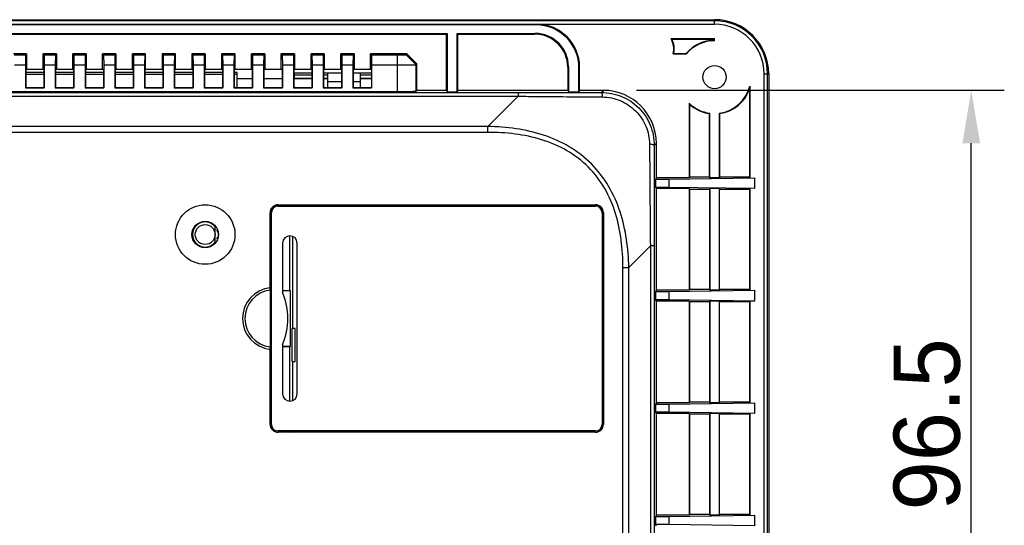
# Model space of a CAD drawing. Header units: millimetres. Extents: x -3986 to -2796, y 1863 to 2704.
# Tile 27 of 27: x -3147 to -2998, y 2532 to 2609. Entities that reach past the tile are written whole.
import ezdxf

# ---------------------------------------------------------------- set-up
doc = ezdxf.new("R2010")
doc.units = ezdxf.units.MM
doc.header["$LTSCALE"] = 65.395
doc.header["$PDMODE"] = 3
doc.header["$PDSIZE"] = 8
doc.linetypes.add('CENTERX2', pattern=[101.6, 63.5, -12.7, 12.7, -12.7])
doc.layers.get('0').update_dxf_attribs({"linetype": 'CONTINUOUS'})
doc.layers.get('Defpoints').update_dxf_attribs({"linetype": 'CONTINUOUS'})
for name, color, linetype in [('BATTERY_COVER-RN07W-SHAPE', 7, 'CONTINUOUS'), ('CASE-RN07W-SHAPE', 7, 'CONTINUOUS'), ('LCD_T750UX-R20_중국-SHAPE', 7, 'CONTINUOUS'), ('LED-2_1-SHAPE', 7, 'CONTINUOUS'), ('PCB_MAIN-OP_07W_BASE-SHAPE', 7, 'CONTINUOUS'), ('TOUCH-700MIWE-42P-SHAPE', 7, 'CONTINUOUS')]:
    doc.layers.add(name, color=color, linetype=linetype)
doc.styles.get("Standard").update_dxf_attribs({"font": 'gothic.ttf'})
doc.dimstyles.new('WALL', dxfattribs={"dimtxt": 10, "dimasz": 8, "dimexe": 5, "dimexo": 5, "dimgap": 1.5, "dimtad": 1, "dimtoh": 1, "dimdsep": 46, "dimtxsty": 'Standard', "dimcen": 0, "dimadec": 0, "dimazin": 0, "dimtp": 0.001, "dimtm": 0.001, "dimtfac": 1, "dimtofl": 0, "dimtmove": 0, "dimatfit": 3, "dimfxl": 1, "dimtolj": 1, "dimarcsym": 0})

# ---------------------------------------------------------------- blocks, each defined once
blk = doc.blocks.new('*D395')
at = {"color": 0, "lineweight": -2}
for p, q in [((-3053.77, 2597.84), (-2998.17, 2597.84)), ((-3003.17, 2509.34), (-3003.17, 2589.84)), ((-3050.77, 2501.34), (-2998.17, 2501.34))]:
    blk.add_line(p, q, dxfattribs=at)
at = {"color": 0}
for points in [[(-3001.83, 2589.84), (-3004.5, 2589.84), (-3003.17, 2597.84)], [(-3004.5, 2509.34), (-3001.83, 2509.34), (-3003.17, 2501.34)]]:
    blk.add_solid(points, dxfattribs=at)
at = {"layer": 'Defpoints', "color": 0}
for p in [(-3058.77, 2597.84), (-3003.17, 2597.84), (-3055.77, 2501.34)]:
    blk.add_point(p, dxfattribs=at)
at = {"color": 0, "linetype": 'CENTERX2', "insert": (-3009.83, 2547.34), "char_height": 10, "attachment_point": 5, "rotation": 90}
blk.add_mtext('\\A1;96.5', dxfattribs=at)

msp = doc.modelspace()

# ---------------------------------------------------------------- linework, layer by layer
at = {"layer": 'BATTERY_COVER-RN07W-SHAPE', "color": 7, "linetype": 'Continuous'}
for p, q in [((-3107.970979, 2580.335877), (-3059.970674, 2580.335877)), ((-3108.970827, 2547.335725), (-3108.970827, 2579.33603)), ((-3058.970827, 2579.33603), (-3058.970827, 2547.335725)), ((-3058.809197, 2575.585877), (-3058.970827, 2575.585877)), ((-3107.270827, 2574.735877), (-3107.270827, 2567.255061)), ((-3105.070827, 2551.935877), (-3105.070827, 2574.735877)), ((-3058.809197, 2571.085877), (-3058.970827, 2571.085877)), ((-3108.970827, 2565.335877), (-3109.116746, 2565.335877)), ((-3109.026683, 2565.335877), (-3109.026683, 2561.335877)), ((-3108.970827, 2561.335877), (-3109.116746, 2561.335877)), ((-3107.270827, 2559.416694), (-3107.270827, 2551.935877)), ((-3058.809197, 2555.585877), (-3058.970827, 2555.585877)), ((-3058.809197, 2551.085877), (-3058.970827, 2551.085877)), ((-3059.970674, 2546.335877), (-3107.970979, 2546.335877))]:
    msp.add_line(p, q, dxfattribs=at)
for centre, radius, start, end in [((-3106.170827, 2574.735877), 1.1, 0, 180), ((-3116.470827, 2563.335877), 10, 336.92608193, 23.07391807), ((-3106.170827, 2551.935877), 1.1, 180, 0)]:
    msp.add_arc(centre, radius, start, end, dxfattribs=at)
for centre, major_axis, start_param, end_param in [((-3107.970674, 2579.335725), (-0.707322, 0.707322), -0.7852458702, 0.7852458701), ((-3059.970979, 2579.335725), (0.707322, 0.707322), -0.7852458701, 0.7852458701), ((-3107.970674, 2547.33603), (-0.707322, -0.707322), -0.7852458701, 0.7852458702), ((-3059.970979, 2547.33603), (0.707322, -0.707322), -0.7852458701, 0.7852458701)]:
    msp.add_ellipse(centre, major_axis=major_axis, ratio=0.9996954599, start_param=start_param, end_param=end_param, dxfattribs=at)
at = {"layer": 'CASE-RN07W-SHAPE', "color": 7, "linetype": 'Continuous'}
for p, q in [((-3225.970827, 2608.519179), (-3041.970827, 2608.519179)), ((-3041.970827, 2608.348966), (-3225.970827, 2608.348966)), ((-3225.970827, 2607.835877), (-3041.970827, 2607.835877)), ((-3068.970938, 2607.735518), (-3068.870579, 2607.835877)), ((-3041.970827, 2607.835877), (-3041.970827, 2608.519179)), ((-3068.970938, 2607.735518), (-3198.270715, 2607.735518)), ((-3184.870827, 2606.436236), (-3082.370827, 2606.436236)), ((-3184.770468, 2606.335877), (-3082.471185, 2606.335877)), ((-3082.471185, 2606.335877), (-3082.370827, 2606.436236)), ((-3082.471185, 2597.835877), (-3082.471185, 2606.335877)), ((-3082.370827, 2606.436236), (-3082.370827, 2597.635144)), ((-3080.770468, 2606.335877), (-3080.870827, 2606.436236)), ((-3080.870827, 2606.436236), (-3069.070277, 2606.436236)), ((-3080.870827, 2597.635144), (-3080.870827, 2606.436236)), ((-3080.770468, 2606.335877), (-3069.170636, 2606.335877)), ((-3080.770468, 2597.835877), (-3080.770468, 2606.335877)), ((-3069.170636, 2606.335877), (-3069.070277, 2606.436236)), ((-3048.537559, 2605.672027), (-3041.970826, 2605.672027)), ((-3048.418051, 2605.598715), (-3041.970819, 2605.598715)), ((-3041.970827, 2605.340844), (-3041.970826, 2605.672027)), ((-3145.970827, 2603.335877), (-3147.970827, 2603.335877)), ((-3145.970827, 2603.335877), (-3146.110916, 2603.195788)), ((-3145.970827, 2603.335877), (-3145.970827, 2601.047003)), ((-3143.470827, 2603.335877), (-3143.330737, 2603.195788)), ((-3143.470827, 2601.047003), (-3143.470827, 2603.335877)), ((-3141.470827, 2603.335877), (-3143.470827, 2603.335877)), ((-3141.470827, 2603.335877), (-3141.610916, 2603.195788)), ((-3141.470827, 2603.335877), (-3141.470827, 2601.047003)), ((-3136.970827, 2603.335877), (-3138.970827, 2603.335877)), ((-3138.970827, 2603.335877), (-3138.830737, 2603.195788)), ((-3138.970827, 2601.047003), (-3138.970827, 2603.335877)), ((-3136.970827, 2603.335877), (-3137.110916, 2603.195788)), ((-3136.970827, 2603.335877), (-3136.970827, 2601.047003)), ((-3134.470827, 2603.335877), (-3134.330737, 2603.195788)), ((-3134.470827, 2601.047003), (-3134.470827, 2603.335877)), ((-3132.470827, 2603.335877), (-3134.470827, 2603.335877)), ((-3132.470827, 2603.335877), (-3132.610916, 2603.195788)), ((-3132.470827, 2603.335877), (-3132.470827, 2601.047003)), ((-3127.970827, 2603.335877), (-3129.970827, 2603.335877)), ((-3129.970827, 2603.335877), (-3129.830737, 2603.195788)), ((-3129.970827, 2601.047003), (-3129.970827, 2603.335877)), ((-3127.970827, 2603.335877), (-3128.110916, 2603.195788)), ((-3127.970827, 2601.047003), (-3127.970827, 2603.335877)), ((-3125.470827, 2603.335877), (-3125.330737, 2603.195788)), ((-3125.470827, 2603.335877), (-3125.470827, 2601.047003)), ((-3123.470827, 2603.335877), (-3125.470827, 2603.335877)), ((-3123.470827, 2603.335877), (-3123.610916, 2603.195788)), ((-3123.470827, 2601.047003), (-3123.470827, 2603.335877)), ((-3118.970827, 2603.335877), (-3120.970827, 2603.335877)), ((-3120.970827, 2603.335877), (-3120.830737, 2603.195788)), ((-3120.970827, 2603.335877), (-3120.970827, 2601.047003)), ((-3118.970827, 2603.335877), (-3119.110916, 2603.195788)), ((-3118.970827, 2603.335877), (-3118.970827, 2601.047003)), ((-3116.470827, 2603.335877), (-3116.330737, 2603.195788)), ((-3116.470827, 2601.047003), (-3116.470827, 2603.335877)), ((-3114.470827, 2603.335877), (-3116.470827, 2603.335877)), ((-3114.470827, 2603.335877), (-3114.610916, 2603.195788)), ((-3114.470827, 2603.335877), (-3114.470827, 2601.047003)), ((-3111.970827, 2603.335877), (-3111.830737, 2603.195788)), ((-3109.970827, 2603.335877), (-3111.970827, 2603.335877)), ((-3111.970827, 2601.047003), (-3111.970827, 2603.335877)), ((-3109.970827, 2603.335877), (-3110.110916, 2603.195788)), ((-3109.970827, 2603.335877), (-3109.970827, 2601.047003)), ((-3107.470827, 2603.335877), (-3107.330737, 2603.195788)), ((-3107.470827, 2601.047003), (-3107.470827, 2603.335877)), ((-3105.470827, 2603.335877), (-3107.470827, 2603.335877)), ((-3105.470827, 2603.335877), (-3105.610916, 2603.195788)), ((-3105.470827, 2603.335877), (-3105.470827, 2601.047003)), ((-3102.970827, 2603.335877), (-3102.830737, 2603.195788)), ((-3100.970827, 2603.335877), (-3102.970827, 2603.335877)), ((-3102.970827, 2601.047003), (-3102.970827, 2603.335877)), ((-3100.970827, 2603.335877), (-3101.110916, 2603.195788)), ((-3100.970827, 2603.335877), (-3100.970827, 2601.047003)), ((-3098.470827, 2603.335877), (-3098.330737, 2603.195788)), ((-3096.470827, 2603.335877), (-3098.470827, 2603.335877)), ((-3098.470827, 2601.047003), (-3098.470827, 2603.335877)), ((-3096.470827, 2603.335877), (-3096.610916, 2603.195788)), ((-3096.470827, 2603.335877), (-3096.470827, 2601.047003)), ((-3093.970827, 2603.335877), (-3093.830737, 2603.195788)), ((-3093.970827, 2601.047003), (-3093.970827, 2603.335877)), ((-3088.471055, 2603.335877), (-3093.970827, 2603.335877)), ((-3088.588857, 2603.218075), (-3088.471055, 2603.335877)), ((-3088.471055, 2603.335877), (-3086.970827, 2601.835649)), ((-3048.230008, 2603.347353), (-3046.210425, 2603.347353)), ((-3048.139353, 2603.420665), (-3046.244758, 2603.420665)), ((-3147.830737, 2603.195788), (-3146.110916, 2603.195788)), ((-3146.110916, 2603.195788), (-3146.13665, 2601.695559)), ((-3143.330737, 2603.195788), (-3141.610916, 2603.195788)), ((-3143.330737, 2603.195788), (-3143.305003, 2601.695559)), ((-3141.610916, 2603.195788), (-3141.63665, 2601.695559)), ((-3138.830737, 2603.195788), (-3137.110916, 2603.195788)), ((-3138.830737, 2603.195788), (-3138.805003, 2601.695559)), ((-3137.110916, 2603.195788), (-3137.13665, 2601.695559)), ((-3134.330737, 2603.195788), (-3134.305003, 2601.695559)), ((-3134.330737, 2603.195788), (-3132.610916, 2603.195788)), ((-3132.610916, 2603.195788), (-3132.63665, 2601.695559)), ((-3129.830737, 2603.195788), (-3128.110916, 2603.195788)), ((-3129.830737, 2603.195788), (-3129.805003, 2601.695559)), ((-3128.110916, 2603.195788), (-3128.13665, 2601.695559)), ((-3125.330737, 2603.195788), (-3125.305003, 2601.695559)), ((-3125.330737, 2603.195788), (-3123.610916, 2603.195788)), ((-3123.610916, 2603.195788), (-3123.63665, 2601.695559)), ((-3120.830737, 2603.195788), (-3119.110916, 2603.195788)), ((-3120.830737, 2603.195788), (-3120.805003, 2601.695559)), ((-3119.110916, 2603.195788), (-3119.13665, 2601.695559)), ((-3116.330737, 2603.195788), (-3116.305003, 2601.695559)), ((-3116.330737, 2603.195788), (-3114.610916, 2603.195788)), ((-3114.610916, 2603.195788), (-3114.63665, 2601.695559)), ((-3111.830737, 2603.195788), (-3110.110916, 2603.195788)), ((-3111.830737, 2603.195788), (-3111.805003, 2601.695559)), ((-3110.110916, 2603.195788), (-3110.13665, 2601.695559)), ((-3107.330737, 2603.195788), (-3107.305003, 2601.695559)), ((-3107.330737, 2603.195788), (-3105.610916, 2603.195788)), ((-3105.610916, 2603.195788), (-3105.63665, 2601.695559)), ((-3102.830737, 2603.195788), (-3101.110916, 2603.195788)), ((-3102.830737, 2603.195788), (-3102.805003, 2601.695559)), ((-3101.110916, 2603.195788), (-3101.13665, 2601.695559)), ((-3098.330737, 2603.195788), (-3096.610916, 2603.195788)), ((-3098.330737, 2603.195788), (-3098.305003, 2601.695559)), ((-3096.610916, 2603.195788), (-3096.63665, 2601.695559)), ((-3093.830737, 2603.195788), (-3089.888202, 2603.195788)), ((-3093.830737, 2603.195788), (-3093.805003, 2601.695559)), ((-3089.888202, 2597.670054), (-3089.888202, 2603.195788)), ((-3088.588857, 2603.218075), (-3087.088628, 2601.717847)), ((-3087.088628, 2601.717847), (-3086.970827, 2601.835649)), ((-3086.970827, 2597.835877), (-3086.970827, 2601.835649)), ((-3147.805003, 2601.695559), (-3146.13665, 2601.695559)), ((-3146.13665, 2601.695559), (-3146.13665, 2598.236086)), ((-3146.087775, 2600.930054), (-3145.970827, 2601.047003)), ((-3146.087775, 2600.930054), (-3146.087775, 2598.28496)), ((-3145.970827, 2601.047003), (-3143.470827, 2601.047003)), ((-3143.353878, 2600.930054), (-3143.470827, 2601.047003)), ((-3143.353878, 2600.930054), (-3143.353878, 2598.28496)), ((-3143.305003, 2601.695559), (-3141.63665, 2601.695559)), ((-3143.305003, 2601.695559), (-3143.305003, 2598.236086)), ((-3141.63665, 2601.695559), (-3141.63665, 2598.236086)), ((-3141.587775, 2600.930054), (-3141.470827, 2601.047003)), ((-3141.587775, 2600.930054), (-3141.587775, 2598.28496)), ((-3141.470827, 2601.047003), (-3138.970827, 2601.047003)), ((-3138.853878, 2600.930054), (-3138.970827, 2601.047003)), ((-3138.853878, 2600.930054), (-3138.853878, 2598.28496)), ((-3138.805003, 2601.695559), (-3137.13665, 2601.695559)), ((-3138.805003, 2601.695559), (-3138.805003, 2598.236086)), ((-3137.13665, 2601.695559), (-3137.13665, 2598.236086)), ((-3137.087775, 2600.930054), (-3136.970827, 2601.047003)), ((-3137.087775, 2600.930054), (-3137.087775, 2598.28496)), ((-3136.970827, 2601.047003), (-3134.470827, 2601.047003)), ((-3134.353878, 2600.930054), (-3134.470827, 2601.047003)), ((-3134.353878, 2600.930054), (-3134.353878, 2598.28496)), ((-3134.305003, 2601.695559), (-3134.305003, 2598.236086)), ((-3134.305003, 2601.695559), (-3132.63665, 2601.695559)), ((-3132.63665, 2601.695559), (-3132.63665, 2598.236086)), ((-3132.587775, 2600.930054), (-3132.470827, 2601.047003)), ((-3132.587775, 2600.930054), (-3132.587775, 2598.28496)), ((-3132.470827, 2601.047003), (-3129.970827, 2601.047003)), ((-3129.853878, 2600.930054), (-3129.970827, 2601.047003)), ((-3129.853878, 2600.930054), (-3129.853878, 2598.28496)), ((-3129.805003, 2601.695559), (-3128.13665, 2601.695559)), ((-3129.805003, 2601.695559), (-3129.805003, 2598.236086)), ((-3128.13665, 2601.695559), (-3128.13665, 2598.236086)), ((-3128.087775, 2600.930054), (-3127.970827, 2601.047003)), ((-3128.087775, 2600.930054), (-3128.087775, 2598.28496)), ((-3127.970827, 2601.047003), (-3125.470827, 2601.047003)), ((-3125.353878, 2600.930054), (-3125.470827, 2601.047003)), ((-3125.353878, 2600.930054), (-3125.353878, 2598.28496)), ((-3125.305003, 2601.695559), (-3125.305003, 2598.236086)), ((-3125.305003, 2601.695559), (-3123.63665, 2601.695559)), ((-3123.63665, 2601.695559), (-3123.63665, 2598.236086)), ((-3123.587775, 2600.930054), (-3123.470827, 2601.047003)), ((-3123.587775, 2600.930054), (-3123.587775, 2598.28496)), ((-3123.470827, 2601.047003), (-3120.970827, 2601.047003)), ((-3120.853878, 2600.930054), (-3120.970827, 2601.047003)), ((-3120.853878, 2600.930054), (-3120.853878, 2598.28496)), ((-3120.805003, 2601.695559), (-3119.13665, 2601.695559)), ((-3120.805003, 2601.695559), (-3120.805003, 2598.236086)), ((-3119.13665, 2601.695559), (-3119.13665, 2598.236086)), ((-3119.087775, 2600.930054), (-3118.970827, 2601.047003)), ((-3119.087775, 2600.930054), (-3119.087775, 2598.28496)), ((-3118.970827, 2601.047003), (-3116.470827, 2601.047003)), ((-3116.353878, 2600.930054), (-3116.470827, 2601.047003)), ((-3116.353878, 2600.930054), (-3116.353878, 2598.28496)), ((-3116.305003, 2601.695559), (-3116.305003, 2598.236086)), ((-3116.305003, 2601.695559), (-3114.63665, 2601.695559)), ((-3114.63665, 2601.695559), (-3114.63665, 2598.236086)), ((-3114.587775, 2600.930054), (-3114.470827, 2601.047003)), ((-3114.587775, 2600.930054), (-3114.587775, 2598.28496)), ((-3114.470827, 2601.047003), (-3111.970827, 2601.047003)), ((-3111.853878, 2600.930054), (-3111.970827, 2601.047003)), ((-3111.853878, 2600.930054), (-3111.853878, 2598.28496)), ((-3111.805003, 2601.695559), (-3110.13665, 2601.695559)), ((-3111.805003, 2601.695559), (-3111.805003, 2598.236086)), ((-3110.13665, 2601.695559), (-3110.13665, 2598.236086)), ((-3110.087775, 2600.930054), (-3109.970827, 2601.047003)), ((-3110.087775, 2600.930054), (-3110.087775, 2598.28496)), ((-3109.970827, 2601.047003), (-3107.470827, 2601.047003)), ((-3107.353878, 2600.930054), (-3107.470827, 2601.047003)), ((-3107.353878, 2600.930054), (-3107.353878, 2598.28496)), ((-3107.305003, 2601.695559), (-3107.305003, 2598.236086)), ((-3107.305003, 2601.695559), (-3105.63665, 2601.695559)), ((-3105.63665, 2601.695559), (-3105.63665, 2598.236086)), ((-3105.587775, 2600.930054), (-3105.470827, 2601.047003)), ((-3105.587775, 2600.930054), (-3105.587775, 2598.28496)), ((-3105.470827, 2601.047003), (-3102.970827, 2601.047003)), ((-3102.853878, 2600.930054), (-3102.970827, 2601.047003)), ((-3102.853878, 2600.930054), (-3102.853878, 2598.28496)), ((-3102.805003, 2601.695559), (-3101.13665, 2601.695559)), ((-3102.805003, 2601.695559), (-3102.805003, 2598.236086)), ((-3101.13665, 2601.695559), (-3101.13665, 2598.236086)), ((-3101.087775, 2600.930054), (-3100.970827, 2601.047003)), ((-3101.087775, 2600.930054), (-3101.087775, 2598.28496)), ((-3100.970827, 2601.047003), (-3098.470827, 2601.047003)), ((-3098.353878, 2600.930054), (-3098.470827, 2601.047003)), ((-3098.353878, 2600.930054), (-3098.353878, 2598.28496)), ((-3098.305003, 2601.695559), (-3096.63665, 2601.695559)), ((-3098.305003, 2601.695559), (-3098.305003, 2598.236086)), ((-3096.63665, 2601.695559), (-3096.63665, 2598.236086)), ((-3096.587775, 2600.930054), (-3096.470827, 2601.047003)), ((-3096.587775, 2600.930054), (-3096.587775, 2598.28496)), ((-3096.470827, 2601.047003), (-3093.970827, 2601.047003)), ((-3093.853878, 2600.930054), (-3093.970827, 2601.047003)), ((-3093.853878, 2600.930054), (-3093.853878, 2598.28496)), ((-3093.805003, 2601.695559), (-3089.888202, 2601.695559)), ((-3093.805003, 2601.695559), (-3093.805003, 2598.236086)), ((-3087.088628, 2597.718075), (-3087.088628, 2601.717847)), ((-3064.170827, 2601.336068), (-3064.070468, 2601.436427)), ((-3064.170827, 2601.336068), (-3064.170827, 2597.835877)), ((-3064.070468, 2601.436427), (-3064.070468, 2597.635144)), ((-3062.471185, 2601.235766), (-3062.370827, 2601.336125)), ((-3062.471185, 2597.635144), (-3062.471185, 2601.235766)), ((-3062.370827, 2597.835877), (-3062.370827, 2601.336125)), ((-3034.470827, 2600.335877), (-3033.787525, 2600.335877)), ((-3034.470827, 2494.335877), (-3034.470827, 2600.335877)), ((-3033.957738, 2494.335877), (-3033.957738, 2600.335877)), ((-3033.787525, 2600.335877), (-3033.787525, 2494.335877)), ((-3194.267773, 2597.501553), (-3071.67388, 2597.501553)), ((-3176.053451, 2597.670054), (-3089.888202, 2597.670054)), ((-3146.087775, 2598.28496), (-3146.13665, 2598.236086)), ((-3146.13665, 2598.236086), (-3143.305003, 2598.236086)), ((-3146.087775, 2598.28496), (-3143.353878, 2598.28496)), ((-3143.353878, 2598.28496), (-3143.305003, 2598.236086)), ((-3141.587775, 2598.28496), (-3141.63665, 2598.236086)), ((-3141.63665, 2598.236086), (-3138.805003, 2598.236086)), ((-3141.587775, 2598.28496), (-3138.853878, 2598.28496)), ((-3138.853878, 2598.28496), (-3138.805003, 2598.236086)), ((-3137.087775, 2598.28496), (-3137.13665, 2598.236086)), ((-3137.13665, 2598.236086), (-3134.305003, 2598.236086)), ((-3137.087775, 2598.28496), (-3134.353878, 2598.28496)), ((-3134.353878, 2598.28496), (-3134.305003, 2598.236086)), ((-3132.587775, 2598.28496), (-3132.63665, 2598.236086)), ((-3132.63665, 2598.236086), (-3129.805003, 2598.236086)), ((-3132.587775, 2598.28496), (-3129.853878, 2598.28496)), ((-3129.853878, 2598.28496), (-3129.805003, 2598.236086)), ((-3128.087775, 2598.28496), (-3128.13665, 2598.236086)), ((-3128.13665, 2598.236086), (-3125.305003, 2598.236086)), ((-3128.087775, 2598.28496), (-3125.353878, 2598.28496)), ((-3125.353878, 2598.28496), (-3125.305003, 2598.236086)), ((-3123.587775, 2598.28496), (-3123.63665, 2598.236086)), ((-3123.63665, 2598.236086), (-3120.805003, 2598.236086)), ((-3123.587775, 2598.28496), (-3120.853878, 2598.28496)), ((-3120.853878, 2598.28496), (-3120.805003, 2598.236086)), ((-3119.087775, 2598.28496), (-3119.13665, 2598.236086)), ((-3119.13665, 2598.236086), (-3116.305003, 2598.236086)), ((-3119.087775, 2598.28496), (-3116.353878, 2598.28496)), ((-3116.353878, 2598.28496), (-3116.305003, 2598.236086)), ((-3114.587775, 2598.28496), (-3114.63665, 2598.236086)), ((-3114.63665, 2598.236086), (-3111.805003, 2598.236086)), ((-3114.587775, 2598.28496), (-3111.853878, 2598.28496)), ((-3111.853878, 2598.28496), (-3111.805003, 2598.236086)), ((-3110.087775, 2598.28496), (-3110.13665, 2598.236086)), ((-3110.13665, 2598.236086), (-3107.305003, 2598.236086)), ((-3110.087775, 2598.28496), (-3107.353878, 2598.28496)), ((-3107.353878, 2598.28496), (-3107.305003, 2598.236086)), ((-3105.587775, 2598.28496), (-3105.63665, 2598.236086)), ((-3105.63665, 2598.236086), (-3102.805003, 2598.236086)), ((-3105.587775, 2598.28496), (-3102.853878, 2598.28496)), ((-3102.853878, 2598.28496), (-3102.805003, 2598.236086)), ((-3101.087775, 2598.28496), (-3101.13665, 2598.236086)), ((-3101.13665, 2598.236086), (-3098.305003, 2598.236086)), ((-3101.087775, 2598.28496), (-3098.353878, 2598.28496)), ((-3098.353878, 2598.28496), (-3098.305003, 2598.236086)), ((-3096.587775, 2598.28496), (-3096.63665, 2598.236086)), ((-3096.63665, 2598.236086), (-3093.805003, 2598.236086)), ((-3096.587775, 2598.28496), (-3093.853878, 2598.28496)), ((-3093.853878, 2598.28496), (-3093.805003, 2598.236086)), ((-3086.970827, 2597.835877), (-3087.088628, 2597.718075)), ((-3082.471185, 2597.835877), (-3086.970827, 2597.835877)), ((-3082.471185, 2597.835877), (-3082.370827, 2597.635144)), ((-3082.370827, 2597.635144), (-3080.870827, 2597.635144)), ((-3080.770468, 2597.835877), (-3080.870827, 2597.635144)), ((-3064.170827, 2597.835877), (-3080.770468, 2597.835877)), ((-3071.67388, 2597.501553), (-3071.67388, 2596.944776)), ((-3064.170827, 2597.835877), (-3064.070468, 2597.635144)), ((-3064.070468, 2597.635144), (-3062.471185, 2597.635144)), ((-3062.370827, 2597.835877), (-3062.471185, 2597.635144)), ((-3058.769608, 2597.835877), (-3062.370827, 2597.835877)), ((-3059.086624, 2597.518862), (-3058.769608, 2597.835877)), ((-3036.707988, 2597.986628), (-3036.707988, 2584.709677)), ((-3036.634677, 2598.483039), (-3036.634677, 2584.599697)), ((-3194.267773, 2596.944776), (-3071.67388, 2596.944776)), ((-3071.67388, 2596.944776), (-3076.247663, 2592.370993)), ((-3045.809274, 2595.889869), (-3045.809274, 2584.599697)), ((-3045.735963, 2595.71994), (-3045.735963, 2584.709677)), ((-3042.73941, 2594.310801), (-3042.702757, 2594.379785)), ((-3042.702757, 2584.599697), (-3042.702757, 2594.379785)), ((-3041.238896, 2594.379785), (-3041.202243, 2594.310801)), ((-3041.238896, 2594.379785), (-3041.238896, 2584.599697)), ((-3042.73941, 2584.709677), (-3042.73941, 2594.310801)), ((-3041.202243, 2584.709677), (-3041.202243, 2594.310801)), ((-3076.247663, 2592.370993), (-3189.69399, 2592.370993)), ((-3076.247663, 2591.484851), (-3189.69399, 2591.484851)), ((-3076.247663, 2591.484851), (-3076.247663, 2592.370993)), ((-3051.091465, 2589.516457), (-3050.770827, 2589.837096)), ((-3050.770827, 2584.599697), (-3050.770827, 2589.837096)), ((-3050.770827, 2584.599697), (-3050.90174, 2584.403302)), ((-3050.90174, 2584.403302), (-3050.90174, 2583.168452)), ((-3050.90174, 2584.403302), (-3048.90174, 2584.403302)), ((-3045.809274, 2584.599697), (-3050.770827, 2584.599697)), ((-3048.90174, 2584.403302), (-3035.911358, 2584.599697)), ((-3048.90174, 2584.403302), (-3048.90174, 2583.168452)), ((-3045.809274, 2584.599697), (-3045.735963, 2584.709677)), ((-3042.73941, 2584.709677), (-3045.735963, 2584.709677)), ((-3042.73941, 2584.709677), (-3042.702757, 2584.599697)), ((-3041.238896, 2584.599697), (-3042.702757, 2584.599697)), ((-3041.202243, 2584.709677), (-3041.238896, 2584.599697)), ((-3036.707988, 2584.709677), (-3041.202243, 2584.709677)), ((-3036.707988, 2584.709677), (-3036.634677, 2584.599697)), ((-3035.911358, 2584.599697), (-3035.911358, 2582.972058)), ((-3050.770827, 2582.972058), (-3050.90174, 2583.168452)), ((-3048.90174, 2583.168452), (-3050.90174, 2583.168452)), ((-3045.809274, 2582.972058), (-3050.770827, 2582.972058)), ((-3050.770827, 2567.599697), (-3050.770827, 2582.972058)), ((-3035.911358, 2582.972058), (-3048.90174, 2583.168452)), ((-3045.809274, 2582.972058), (-3045.735963, 2582.862077)), ((-3045.809274, 2582.972058), (-3045.809274, 2567.599697)), ((-3042.73941, 2582.862077), (-3045.735963, 2582.862077)), ((-3045.735963, 2582.862077), (-3045.735963, 2567.709677)), ((-3042.702757, 2582.972058), (-3042.73941, 2582.862077)), ((-3042.73941, 2582.862077), (-3042.73941, 2567.709677)), ((-3041.238896, 2582.972058), (-3042.702757, 2582.972058)), ((-3042.702757, 2582.972058), (-3042.702757, 2567.599697)), ((-3041.238896, 2582.972058), (-3041.202243, 2582.862077)), ((-3041.238896, 2567.599697), (-3041.238896, 2582.972058)), ((-3036.707988, 2582.862077), (-3041.202243, 2582.862077)), ((-3041.202243, 2567.709677), (-3041.202243, 2582.862077)), ((-3036.707988, 2582.862077), (-3036.634677, 2582.972058)), ((-3036.707988, 2582.862077), (-3036.707988, 2567.709677)), ((-3036.634677, 2582.972058), (-3036.634677, 2567.599697)), ((-3107.930893, 2580.495761), (-3107.97104, 2580.535908)), ((-3107.97104, 2580.535908), (-3059.970613, 2580.535908)), ((-3106.174348, 2580.495761), (-3107.930893, 2580.495761)), ((-3106.174348, 2580.495761), (-3105.854483, 2580.335877)), ((-3106.174348, 2580.335877), (-3106.174348, 2580.495761)), ((-3061.767305, 2580.495761), (-3062.08717, 2580.335877)), ((-3061.767305, 2580.335877), (-3061.767305, 2580.495761)), ((-3060.01076, 2580.495761), (-3061.767305, 2580.495761)), ((-3060.01076, 2580.495761), (-3059.970613, 2580.535908)), ((-3109.13071, 2579.295944), (-3109.170857, 2579.33609)), ((-3109.170857, 2567.995088), (-3109.170857, 2579.33609)), ((-3109.13071, 2567.585877), (-3109.13071, 2579.295944)), ((-3058.810943, 2579.295944), (-3058.770796, 2579.33609)), ((-3058.810943, 2576.337623), (-3058.810943, 2579.295944)), ((-3058.770796, 2579.33609), (-3058.770796, 2547.335664)), ((-3106.174348, 2567.585877), (-3106.174348, 2575.835197)), ((-3105.737838, 2561.835877), (-3105.737838, 2575.742788)), ((-3058.810943, 2576.337623), (-3058.970827, 2576.337623)), ((-3058.810943, 2576.337623), (-3058.809197, 2576.335877)), ((-3058.809197, 2576.335877), (-3058.809197, 2570.335877)), ((-3051.673238, 2574.32197), (-3054.935939, 2571.059269)), ((-3051.116461, 2574.32197), (-3051.673238, 2574.32197)), ((-3051.673238, 2574.32197), (-3051.673238, 2521.850241)), ((-3051.116461, 2574.32197), (-3051.116461, 2521.850241)), ((-3055.822081, 2571.059269), (-3054.935939, 2571.059269)), ((-3055.822081, 2525.112942), (-3055.822081, 2571.059269)), ((-3054.935939, 2525.112942), (-3054.935939, 2571.059269)), ((-3058.810943, 2570.334132), (-3058.970827, 2570.334132)), ((-3058.810943, 2570.334132), (-3058.809197, 2570.335877)), ((-3058.810943, 2556.337623), (-3058.810943, 2570.334132)), ((-3109.0958, 2567.550967), (-3109.13071, 2567.585877)), ((-3109.13071, 2567.585877), (-3108.970827, 2567.585877)), ((-3107.270827, 2567.585877), (-3106.174348, 2567.585877)), ((-3106.174348, 2567.585877), (-3106.087046, 2567.54224)), ((-3050.770827, 2567.599697), (-3050.90174, 2567.403302)), ((-3045.809274, 2567.599697), (-3050.770827, 2567.599697)), ((-3048.90174, 2567.403302), (-3035.911358, 2567.599697)), ((-3045.809274, 2567.599697), (-3045.735963, 2567.709677)), ((-3042.73941, 2567.709677), (-3045.735963, 2567.709677)), ((-3042.73941, 2567.709677), (-3042.702757, 2567.599697)), ((-3041.238896, 2567.599697), (-3042.702757, 2567.599697)), ((-3041.202243, 2567.709677), (-3041.238896, 2567.599697)), ((-3036.707988, 2567.709677), (-3041.202243, 2567.709677)), ((-3036.707988, 2567.709677), (-3036.634677, 2567.599697)), ((-3035.911358, 2567.599697), (-3035.911358, 2565.972058)), ((-3109.0958, 2566.085877), (-3109.116746, 2566.064931)), ((-3109.116746, 2560.606823), (-3109.116746, 2566.064931)), ((-3109.0958, 2567.550967), (-3109.0958, 2566.085877)), ((-3108.970827, 2567.550967), (-3109.0958, 2567.550967)), ((-3106.087046, 2567.54224), (-3107.270827, 2567.54224)), ((-3106.087046, 2559.129515), (-3106.087046, 2567.54224)), ((-3050.90174, 2567.403302), (-3050.90174, 2566.168452)), ((-3050.90174, 2567.403302), (-3048.90174, 2567.403302)), ((-3050.770827, 2565.972058), (-3050.90174, 2566.168452)), ((-3048.90174, 2566.168452), (-3050.90174, 2566.168452)), ((-3048.90174, 2567.403302), (-3048.90174, 2566.168452)), ((-3035.911358, 2565.972058), (-3048.90174, 2566.168452)), ((-3050.770827, 2550.599697), (-3050.770827, 2565.972058)), ((-3045.809274, 2565.972058), (-3050.770827, 2565.972058)), ((-3045.809274, 2565.972058), (-3045.735963, 2565.862077)), ((-3045.809274, 2565.972058), (-3045.809274, 2550.599697)), ((-3042.73941, 2565.862077), (-3045.735963, 2565.862077)), ((-3045.735963, 2565.862077), (-3045.735963, 2550.709677)), ((-3042.702757, 2565.972058), (-3042.73941, 2565.862077)), ((-3042.73941, 2565.862077), (-3042.73941, 2550.709677)), ((-3041.238896, 2565.972058), (-3042.702757, 2565.972058)), ((-3042.702757, 2565.972058), (-3042.702757, 2550.599697)), ((-3041.238896, 2565.972058), (-3041.202243, 2565.862077)), ((-3041.238896, 2550.599697), (-3041.238896, 2565.972058)), ((-3036.707988, 2565.862077), (-3041.202243, 2565.862077)), ((-3041.202243, 2550.709677), (-3041.202243, 2565.862077)), ((-3036.707988, 2565.862077), (-3036.634677, 2565.972058)), ((-3036.707988, 2565.862077), (-3036.707988, 2550.709677)), ((-3035.911358, 2565.972058), (-3036.634677, 2565.972058)), ((-3036.634677, 2565.972058), (-3036.634677, 2550.599697)), ((-3105.80768, 2556.835877), (-3105.80768, 2561.835877)), ((-3105.370827, 2561.835877), (-3105.80768, 2561.835877)), ((-3105.370827, 2556.835877), (-3105.370827, 2561.835877)), ((-3109.0958, 2560.585877), (-3109.116746, 2560.606823)), ((-3109.0958, 2560.585877), (-3109.0958, 2559.120787)), ((-3109.170857, 2547.335664), (-3109.170857, 2558.676667)), ((-3109.0958, 2559.120787), (-3109.13071, 2559.085877)), ((-3109.13071, 2559.085877), (-3108.970827, 2559.085877)), ((-3109.13071, 2547.375811), (-3109.13071, 2559.085877)), ((-3109.0958, 2559.120787), (-3108.970827, 2559.120787)), ((-3106.087046, 2559.129515), (-3107.270827, 2559.129515)), ((-3107.270827, 2559.085877), (-3106.174348, 2559.085877)), ((-3106.174348, 2559.085877), (-3106.087046, 2559.129515)), ((-3106.174348, 2550.836557), (-3106.174348, 2559.085877)), ((-3105.80768, 2556.835877), (-3105.370827, 2556.835877)), ((-3105.737838, 2550.928966), (-3105.737838, 2556.835877)), ((-3058.810943, 2556.337623), (-3058.970827, 2556.337623)), ((-3058.810943, 2556.337623), (-3058.809197, 2556.335877)), ((-3058.809197, 2550.335877), (-3058.809197, 2556.335877)), ((-3058.810943, 2550.334132), (-3058.970827, 2550.334132)), ((-3058.810943, 2550.334132), (-3058.809197, 2550.335877)), ((-3058.810943, 2547.375811), (-3058.810943, 2550.334132)), ((-3050.770827, 2550.599697), (-3050.90174, 2550.403302)), ((-3050.90174, 2550.403302), (-3050.90174, 2549.168452)), ((-3050.90174, 2550.403302), (-3048.90174, 2550.403302)), ((-3045.809274, 2550.599697), (-3050.770827, 2550.599697)), ((-3048.90174, 2550.403302), (-3035.911358, 2550.599697)), ((-3048.90174, 2550.403302), (-3048.90174, 2549.168452)), ((-3045.809274, 2550.599697), (-3045.735963, 2550.709677)), ((-3042.73941, 2550.709677), (-3045.735963, 2550.709677)), ((-3042.73941, 2550.709677), (-3042.702757, 2550.599697)), ((-3041.238896, 2550.599697), (-3042.702757, 2550.599697)), ((-3041.202243, 2550.709677), (-3041.238896, 2550.599697)), ((-3036.707988, 2550.709677), (-3041.202243, 2550.709677)), ((-3036.707988, 2550.709677), (-3036.634677, 2550.599697)), ((-3035.911358, 2550.599697), (-3035.911358, 2548.972058)), ((-3050.770827, 2548.972058), (-3050.90174, 2549.168452)), ((-3048.90174, 2549.168452), (-3050.90174, 2549.168452)), ((-3045.809274, 2548.972058), (-3050.770827, 2548.972058)), ((-3050.770827, 2533.599697), (-3050.770827, 2548.972058)), ((-3035.911358, 2548.972058), (-3048.90174, 2549.168452)), ((-3045.809274, 2548.972058), (-3045.735963, 2548.862077)), ((-3045.809274, 2548.972058), (-3045.809274, 2533.599697)), ((-3042.73941, 2548.862077), (-3045.735963, 2548.862077)), ((-3045.735963, 2548.862077), (-3045.735963, 2533.709677)), ((-3042.702757, 2548.972058), (-3042.73941, 2548.862077)), ((-3042.73941, 2548.862077), (-3042.73941, 2533.709677)), ((-3041.238896, 2548.972058), (-3042.702757, 2548.972058)), ((-3042.702757, 2548.972058), (-3042.702757, 2533.599697)), ((-3041.238896, 2548.972058), (-3041.202243, 2548.862077)), ((-3041.238896, 2533.599697), (-3041.238896, 2548.972058)), ((-3036.707988, 2548.862077), (-3041.202243, 2548.862077)), ((-3041.202243, 2533.709677), (-3041.202243, 2548.862077)), ((-3036.707988, 2548.862077), (-3036.634677, 2548.972058)), ((-3036.707988, 2548.862077), (-3036.707988, 2533.709677)), ((-3036.634677, 2548.972058), (-3036.634677, 2533.599697)), ((-3109.13071, 2547.375811), (-3109.170857, 2547.335664)), ((-3058.810943, 2547.375811), (-3058.770796, 2547.335664)), ((-3107.930893, 2546.175993), (-3107.97104, 2546.135847)), ((-3059.970613, 2546.135847), (-3107.97104, 2546.135847)), ((-3106.174348, 2546.175993), (-3107.930893, 2546.175993)), ((-3106.174348, 2546.175993), (-3106.174348, 2546.335877)), ((-3106.174348, 2546.175993), (-3105.854483, 2546.335877)), ((-3061.767305, 2546.175993), (-3062.08717, 2546.335877)), ((-3061.767305, 2546.175993), (-3061.767305, 2546.335877)), ((-3060.01076, 2546.175993), (-3061.767305, 2546.175993)), ((-3060.01076, 2546.175993), (-3059.970613, 2546.135847)), ((-3050.770827, 2533.599697), (-3050.90174, 2533.403302)), ((-3050.90174, 2533.403302), (-3050.90174, 2532.168452)), ((-3050.90174, 2533.403302), (-3048.90174, 2533.403302)), ((-3045.809274, 2533.599697), (-3050.770827, 2533.599697)), ((-3048.90174, 2533.403302), (-3035.911358, 2533.599697)), ((-3048.90174, 2533.403302), (-3048.90174, 2532.168452)), ((-3045.809274, 2533.599697), (-3045.735963, 2533.709677)), ((-3042.73941, 2533.709677), (-3045.735963, 2533.709677)), ((-3042.73941, 2533.709677), (-3042.702757, 2533.599697)), ((-3041.238896, 2533.599697), (-3042.702757, 2533.599697)), ((-3041.202243, 2533.709677), (-3041.238896, 2533.599697)), ((-3036.707988, 2533.709677), (-3041.202243, 2533.709677)), ((-3036.707988, 2533.709677), (-3036.634677, 2533.599697)), ((-3035.911358, 2533.599697), (-3035.911358, 2531.972058)), ((-3050.770827, 2531.972058), (-3050.90174, 2532.168452)), ((-3048.90174, 2532.168452), (-3050.90174, 2532.168452)), ((-3035.911358, 2531.972058), (-3048.90174, 2532.168452))]:
    msp.add_line(p, q, dxfattribs=at)
for centre, radius in [((-3041.970827, 2599.835877), 1.75), ((-3118.970827, 2576.035877), 4.5), ((-3118.970827, 2576.035877), 2)]:
    msp.add_circle(centre, radius, dxfattribs=at)
for centre, radius, start, end in [((-3041.970827, 2600.335877), 8.183301, 0, 90), ((-3041.970827, 2600.335877), 8.013088, 0, 90), ((-3041.970827, 2600.335877), 7.5, 0, 90), ((-3052.650119, 2598.833918), 7.979529, 57.96983795, 58.97654986), ((-3041.970827, 2599.835877), 5.578278, 89.99992848, 140.01154117), ((-3041.970827, 2599.835877), 5.504967, 90.00000104, 140.36651898), ((-3053.720645, 2610.229584), 8.804101, 308.58283463, 309.34157601), ((-3022.561743, 2614.466992), 26.132481, 205.00547713, 205.18296593), ((-3041.970827, 2599.835877), 5.504967, 277.640568, 345.77391583), ((-3041.970827, 2599.835877), 5.578278, 277.9194884, 340.6396072), ((-3047.725864, 2599.867395), 11.177248, 350.31289835, 352.8853713), ((-3041.970827, 2599.835877), 5.504967, 225.79162769, 262.359432), ((-3034.690104, 2600.586167), 12.070259, 202.8972731, 203.77577424), ((-3041.970827, 2599.835877), 5.578278, 227.54865579, 262.0805116), ((-3108.63071, 2563.335877), 4.690416, 96.61283365, 263.38716635), ((-3108.63071, 2563.335877), 4.329615, 97.1308666, 262.8691334)]:
    msp.add_arc(centre, radius, start, end, dxfattribs=at)
for centre, major_axis, ratio, start_param, end_param in [((-3068.871074, 2601.33563), (4.596544, 4.596544), 0.9999238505, -0.7853600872, 0.7853600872), ((-3069.171017, 2601.335687), (-3.535803, -3.535803), 0.9999238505, 2.3562325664, 3.9269527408), ((-3069.070658, 2601.436046), (3.535803, 3.535803), 0.9999238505, -0.7853600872, 0.7853600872), ((-3068.971433, 2601.235271), (4.596544, 4.596544), 0.9999238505, -0.7853600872, 0.7853600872), ((-3089.888202, 2597.718928), (2.8, 0), 0.0174550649, -1.5707963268, -0.0174532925), ((-3058.772045, 2589.834659), (5.658578, 5.658578), 0.9996954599, -0.7852458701, 0.7852458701), ((-3107.970674, 2579.335725), (-0.848787, 0.848787), 0.9996954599, -0.7852458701, 0.7852458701), ((-3107.930528, 2579.295578), (-0.848787, 0.848787), 0.9996954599, -0.7852458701, 0.7852458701), ((-3060.011125, 2579.295578), (0.848787, 0.848787), 0.9996954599, -0.7852458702, 0.7852458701), ((-3059.970979, 2579.335725), (0.848787, 0.848787), 0.9996954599, -0.7852458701, 0.7852458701), ((-3107.970674, 2547.33603), (-0.848787, -0.848787), 0.9996954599, -0.7852458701, 0.7852458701), ((-3107.930528, 2547.376176), (0.848787, 0.848787), 0.9996954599, -3.9268385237, -2.3563467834), ((-3060.011125, 2547.376176), (-0.848787, 0.848787), 0.9996954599, -3.9268385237, -2.3563467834), ((-3059.970979, 2547.33603), (0.848787, -0.848787), 0.9996954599, -0.7852458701, 0.7852458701)]:
    msp.add_ellipse(centre, major_axis=major_axis, ratio=ratio, start_param=start_param, end_param=end_param, dxfattribs=at)
for points, knots in [([(-3048.230008, 2603.347353), (-3048.141754, 2603.734509), (-3048.102933, 2604.546787), (-3048.351385, 2605.321279), (-3048.537559, 2605.672027)], [0, 0, 0, 0, 0.4999948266, 1, 1, 1, 1]), ([(-3048.139353, 2603.420665), (-3048.066535, 2603.784289), (-3048.039219, 2604.540286), (-3048.255797, 2605.265232), (-3048.418051, 2605.598715)], [0, 0, 0, 0, 0.4999888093, 1, 1, 1, 1]), ([(-3089.888202, 2603.195788), (-3089.724159, 2603.195788), (-3089.485828, 2603.196527), (-3089.182205, 2603.199275), (-3088.988653, 2603.201874), (-3088.829053, 2603.205208), (-3088.719739, 2603.208114), (-3088.654104, 2603.21147), (-3088.621183, 2603.212787), (-3088.601811, 2603.215976), (-3088.590884, 2603.216048), (-3088.588857, 2603.218075)], [0, 0, 0, 0, 0.3785625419, 0.5499799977, 0.7007385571, 0.825174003, 0.9186097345, 0.9525561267, 0.9775563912, 0.9933838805, 1, 1, 1, 1]), ([(-3089.888202, 2601.695559), (-3089.708093, 2601.695559), (-3089.354647, 2601.695832), (-3088.841165, 2601.697057), (-3088.367045, 2601.699028), (-3087.950116, 2601.701703), (-3087.645752, 2601.70446), (-3087.442439, 2601.707177), (-3087.323514, 2601.708916), (-3087.229, 2601.711398), (-3087.158904, 2601.712212), (-3087.115743, 2601.716324), (-3087.094087, 2601.715314), (-3087.088628, 2601.717847)], [0, 0, 0, 0, 0.1929824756, 0.3787081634, 0.5501865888, 0.700992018, 0.8254546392, 0.8762966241, 0.9188899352, 0.9528204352, 0.9777883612, 0.9935525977, 1, 1, 1, 1]), ([(-3071.67388, 2597.501553), (-3070.62097, 2597.501553), (-3066.425214, 2597.503086), (-3062.22946, 2597.510415), (-3059.086624, 2597.518862)], [0, 0, 0, 0, 0.2509463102, 1, 1, 1, 1]), ([(-3059.086624, 2597.518862), (-3058.046422, 2597.521261), (-3055.937934, 2597.109436), (-3053.271866, 2595.325472), (-3051.496689, 2592.657682), (-3051.088602, 2590.553564), (-3051.091465, 2589.516457)], [0, 0, 0, 0, 0.2497654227, 0.5005159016, 0.7509773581, 1, 1, 1, 1]), ([(-3059.086624, 2597.518862), (-3059.07756, 2597.517834), (-3059.057206, 2597.501274), (-3059.024505, 2597.436792), (-3058.990989, 2597.302721), (-3058.960758, 2597.092767), (-3058.948149, 2596.929239), (-3058.943258, 2596.838573)], [0, 0, 0, 0, 0.0385897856, 0.1005363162, 0.307437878, 0.615876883, 1, 1, 1, 1]), ([(-3071.67388, 2596.944776), (-3070.609214, 2596.934822), (-3066.3657, 2596.896279), (-3062.122147, 2596.862032), (-3058.943258, 2596.838573)], [0, 0, 0, 0, 0.2508932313, 1, 1, 1, 1]), ([(-3058.943258, 2596.838573), (-3058.017178, 2596.831722), (-3056.143381, 2596.444821), (-3053.778243, 2594.845865), (-3052.188025, 2592.47959), (-3051.804864, 2590.61086), (-3051.798388, 2589.688381)], [0, 0, 0, 0, 0.2496839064, 0.5006719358, 0.7512874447, 1, 1, 1, 1]), ([(-3054.935939, 2571.059269), (-3054.962768, 2572.480143), (-3055.175934, 2575.322595), (-3056.116615, 2579.49853), (-3057.842066, 2583.428996), (-3060.460363, 2586.845722), (-3063.877011, 2589.464317), (-3067.807693, 2591.19012), (-3071.983982, 2592.130958), (-3074.826688, 2592.344161), (-3076.247663, 2592.370993)], [0, 0, 0, 0, 0.1250950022, 0.2501355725, 0.3750972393, 0.4999811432, 0.6248700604, 0.749842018, 0.8748961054, 1, 1, 1, 1]), ([(-3055.822081, 2571.059269), (-3055.822094, 2572.432593), (-3055.974582, 2575.182772), (-3056.805851, 2579.235056), (-3058.413946, 2583.060233), (-3060.925055, 2586.381028), (-3064.245767, 2588.892448), (-3068.071167, 2590.500902), (-3072.12381, 2591.332316), (-3074.874242, 2591.484837), (-3076.247663, 2591.484851)], [0, 0, 0, 0, 0.1251070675, 0.2501554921, 0.3751142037, 0.4999803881, 0.6248519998, 0.7498214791, 0.8748840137, 1, 1, 1, 1]), ([(-3051.091465, 2589.516457), (-3051.093918, 2589.54229), (-3051.172768, 2589.592414), (-3051.312603, 2589.630161), (-3051.53591, 2589.669027), (-3051.704462, 2589.682888), (-3051.798388, 2589.688381)], [0, 0, 0, 0, 0.1046811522, 0.3133222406, 0.6204474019, 1, 1, 1, 1]), ([(-3051.798388, 2589.688381), (-3051.78949, 2588.416874), (-3051.752237, 2583.294702), (-3051.709241, 2578.172571), (-3051.673238, 2574.32197)], [0, 0, 0, 0, 0.2482354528, 1, 1, 1, 1]), ([(-3051.091465, 2589.516457), (-3051.095498, 2588.259432), (-3051.109848, 2583.194616), (-3051.116461, 2578.129776), (-3051.116461, 2574.32197)], [0, 0, 0, 0, 0.2481878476, 1, 1, 1, 1]), ([(-3109.170857, 2567.995088), (-3109.170857, 2567.961561), (-3109.170628, 2567.840529), (-3109.169755, 2567.719494), (-3109.168172, 2567.632003)], [0, 0, 0, 0, 0.2770087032, 1, 1, 1, 1]), ([(-3109.168172, 2567.632003), (-3109.142264, 2566.200156), (-3109.130375, 2563.335877), (-3109.142264, 2560.471598), (-3109.168172, 2559.039751)], [0, 0, 0, 0, 0.5000001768, 1, 1, 1, 1]), ([(-3109.168172, 2559.039751), (-3109.168637, 2559.014031), (-3109.170352, 2558.89301), (-3109.170857, 2558.771975), (-3109.170857, 2558.676667)], [0, 0, 0, 0, 0.2125417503, 1, 1, 1, 1])]:
    msp.add_open_spline(points, degree=3, knots=knots, dxfattribs=at)
at = {"layer": 'LCD_T750UX-R20_중국-SHAPE', "color": 7, "linetype": 'Continuous'}
for p, q in [((-3143.353878, 2600.545877), (-3146.087775, 2600.545877)), ((-3138.853878, 2600.545877), (-3141.587775, 2600.545877)), ((-3134.353878, 2600.545877), (-3137.087775, 2600.545877)), ((-3129.853878, 2600.545877), (-3132.587775, 2600.545877)), ((-3125.353878, 2600.545877), (-3128.087775, 2600.545877)), ((-3120.853878, 2600.545877), (-3123.587775, 2600.545877)), ((-3116.353878, 2600.545877), (-3119.087775, 2600.545877)), ((-3114.120827, 2600.545877), (-3114.587775, 2600.545877)), ((-3114.120827, 2598.28496), (-3114.120827, 2600.545877)), ((-3143.353878, 2600.233387), (-3146.087775, 2600.233387)), ((-3138.853878, 2600.233387), (-3141.587775, 2600.233387)), ((-3134.353878, 2600.233387), (-3137.087775, 2600.233387)), ((-3129.853878, 2600.233387), (-3132.587775, 2600.233387)), ((-3125.353878, 2600.233387), (-3128.087775, 2600.233387)), ((-3120.853878, 2600.233387), (-3123.587775, 2600.233387)), ((-3116.353878, 2600.233387), (-3119.087775, 2600.233387)), ((-3114.120827, 2600.233387), (-3114.587775, 2600.233387)), ((-3114.120827, 2599.645877), (-3111.853878, 2599.645877)), ((-3110.087775, 2599.645877), (-3107.353878, 2599.645877)), ((-3105.587775, 2599.645877), (-3102.853878, 2599.645877)), ((-3101.087775, 2599.645877), (-3100.480827, 2599.645877)), ((-3095.480827, 2599.645877), (-3093.853878, 2599.645877))]:
    msp.add_line(p, q, dxfattribs=at)
at = {"layer": 'LED-2_1-SHAPE', "color": 7, "linetype": 'Continuous'}
msp.add_line((-3117.470827, 2574.869687), (-3117.470827, 2577.202068), dxfattribs=at)
msp.add_circle((-3118.970827, 2576.035877), 1.5, dxfattribs=at)
msp.add_arc((-3118.970827, 2576.035877), 1.9, 37.86364636, 322.13635364, dxfattribs=at)
at = {"layer": 'PCB_MAIN-OP_07W_BASE-SHAPE', "color": 7, "linetype": 'Continuous', "const_width": 0.060401}
msp.add_lwpolyline([(-3117.470827, 2576.035877), (-3117.446827, 2576.035877)], dxfattribs=at)
at = {"layer": 'PCB_MAIN-OP_07W_BASE-SHAPE', "color": 7, "linetype": 'Continuous'}
msp.add_arc((-3117.700827, 2576.035877), 0.762, 307.13861211, 52.86246128, dxfattribs=at)
at = {"layer": 'TOUCH-700MIWE-42P-SHAPE', "color": 7, "linetype": 'Continuous'}
for p, q in [((-3105.480827, 2600.495877), (-3102.853878, 2600.495877)), ((-3105.480827, 2599.645877), (-3105.480827, 2600.495877)), ((-3101.087775, 2600.495877), (-3098.353878, 2600.495877)), ((-3100.480827, 2600.495877), (-3100.480827, 2598.28496)), ((-3096.587775, 2600.495877), (-3093.853878, 2600.495877)), ((-3095.480827, 2598.28496), (-3095.480827, 2600.495877)), ((-3105.480827, 2600.195877), (-3102.853878, 2600.195877)), ((-3105.480827, 2599.695877), (-3102.853878, 2599.695877)), ((-3101.087775, 2600.195877), (-3100.480827, 2600.195877)), ((-3101.087775, 2599.695877), (-3100.480827, 2599.695877)), ((-3100.480827, 2599.195877), (-3098.353878, 2599.195877)), ((-3096.587775, 2599.195877), (-3095.480827, 2599.195877)), ((-3095.480827, 2600.195877), (-3093.853878, 2600.195877)), ((-3095.480827, 2599.695877), (-3093.853878, 2599.695877))]:
    msp.add_line(p, q, dxfattribs=at)

# ---------------------------------------------------------------- dimensions: what is measured, and where the dimension line sits
at = {"color": 5}
dim = msp.add_linear_dim(base=(-3003.167842, 2597.835877), p1=(-3055.770065, 2501.335877), p2=(-3058.769608, 2597.835877), angle=90, dimstyle='WALL', override={"dimdec": 1}, dxfattribs=at)
dim.commit()
dim.dimension.update_dxf_attribs({"geometry": '*D395', "text_midpoint": (-3003.167842, 2547.335877), "dimtype": 160})

doc.saveas('drawing.dxf')
